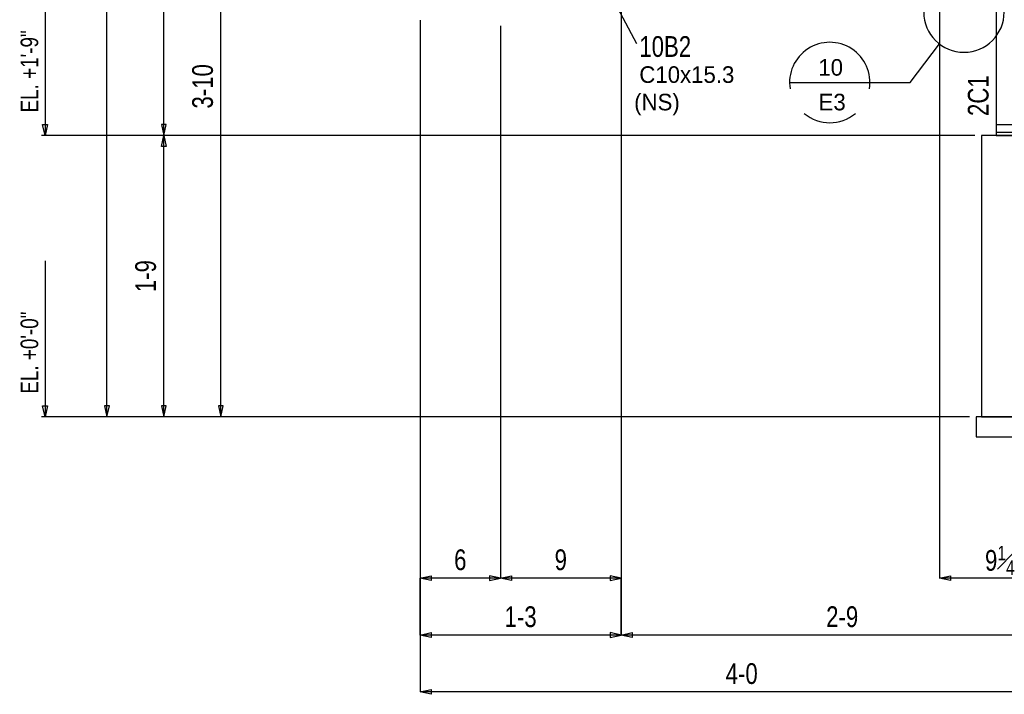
# Model space of a CAD drawing. Header units: inches. Extents: x -17.2 to 17.5, y -11.2 to 11.2.
# Tile 25 of 38: x 1.4 to 7.5, y -2.7 to 1.5. Entities that reach past the tile are written whole.
import ezdxf
from ezdxf.enums import TextEntityAlignment as Align

# ---------------------------------------------------------------- set-up
doc = ezdxf.new("R2010")
doc.units = ezdxf.units.IN
doc.header["$LTSCALE"] = 2.5
doc.header["$MEASUREMENT"] = 0
doc.layers.add('Layer_0', color=7, linetype='Continuous')
doc.styles.add('MTextWidth', font='txt', dxfattribs={"width": 0.8, "height": 0.2})

msp = doc.modelspace()

# ---------------------------------------------------------------- linework, layer by layer
at = {"color": 1, "linetype": 'Continuous'}
for p, q in [((1.9476, -1.0174), (1.9476, 6.8576)), ((5.1447, 4.5873), (5.1447, -2.3752)), ((5.1447, 4.5873), (5.1447, -2.3752)), ((2.3018, 0.7326), (2.3018, 3.5243)), ((7.1239, 3.1076), (7.1239, -2.021)), ((2.656, -1.0174), (2.656, 2.8159)), ((5.2426, 1.3021), (4.599, 2.5235)), ((1.5622, 1.7025), (1.5622, 0.7326)), ((3.8947, 1.4493), (3.8947, -2.3752)), ((4.3947, 1.4153), (4.3947, -2.021)), ((4.3947, 1.4153), (4.3947, -2.021)), ((6.9426, 1.0623), (7.1255, 1.302)), ((6.1926, 1.0623), (6.6926, 1.0623)), ((6.6926, 1.0623), (6.9426, 1.0623)), ((1.5622, 0.7326), (1.5475, 0.8015)), ((1.5475, 0.8015), (1.577, 0.8015)), ((1.577, 0.8015), (1.5622, 0.7326)), ((2.3166, 0.8015), (2.287, 0.8015)), ((2.287, 0.8015), (2.3018, 0.7326)), ((2.3018, 0.7326), (2.3166, 0.8015)), ((2.3018, 0.7326), (1.5403, 0.7326)), ((1.5622, 0.7326), (1.5622, 0.7326)), ((2.287, 0.6637), (2.3018, 0.7326)), ((2.3018, -1.0174), (2.3018, 0.7326)), ((2.3018, 0.7326), (2.3166, 0.6637)), ((7.3447, 0.7326), (2.3018, 0.7326)), ((7.3447, 0.7326), (2.3018, 0.7326)), ((2.3166, 0.6637), (2.287, 0.6637)), ((1.5622, -0.0475), (1.5622, -1.0174)), ((1.5622, -1.0174), (1.5475, -0.9485)), ((1.5475, -0.9485), (1.577, -0.9485)), ((1.577, -0.9485), (1.5622, -1.0174)), ((1.9624, -0.9485), (1.9329, -0.9485)), ((1.9329, -0.9485), (1.9476, -1.0174)), ((1.9476, -1.0174), (1.9624, -0.9485)), ((2.3166, -0.9485), (2.287, -0.9485)), ((2.287, -0.9485), (2.3018, -1.0174)), ((2.3018, -1.0174), (2.3166, -0.9485)), ((2.6707, -0.9485), (2.6412, -0.9485)), ((2.6412, -0.9485), (2.656, -1.0174)), ((2.656, -1.0174), (2.6707, -0.9485)), ((1.9476, -1.0174), (1.5403, -1.0174)), ((1.5622, -1.0174), (1.5622, -1.0174)), ((2.3018, -1.0174), (1.9476, -1.0174)), ((2.656, -1.0174), (2.3018, -1.0174)), ((7.3114, -1.0174), (2.656, -1.0174)), ((3.8947, -2.021), (3.9636, -2.0063)), ((3.9636, -2.0063), (3.9636, -2.0358)), ((4.3947, -2.021), (4.3258, -2.0063)), ((4.3258, -2.0063), (4.3258, -2.0358)), ((4.3947, -2.021), (4.4636, -2.0063)), ((4.4636, -2.0063), (4.4636, -2.0358)), ((5.1447, -2.021), (5.0758, -2.0063)), ((5.0758, -2.0063), (5.0758, -2.0358)), ((7.1239, -2.021), (7.1928, -2.0063)), ((7.1928, -2.0063), (7.1928, -2.0358)), ((4.3947, -2.021), (3.8947, -2.021)), ((3.9636, -2.0358), (3.8947, -2.021)), ((3.8947, -2.3752), (3.8947, -2.021)), ((4.3258, -2.0358), (4.3947, -2.021)), ((5.1447, -2.021), (4.3947, -2.021)), ((4.4636, -2.0358), (4.3947, -2.021)), ((5.0758, -2.0358), (5.1447, -2.021)), ((5.1447, -2.3752), (5.1447, -2.021)), ((7.8947, -2.021), (7.1239, -2.021)), ((7.1928, -2.0358), (7.1239, -2.021)), ((3.8947, -2.3752), (3.9636, -2.3604)), ((3.8947, -2.3752), (3.8947, -2.7294)), ((5.1447, -2.3752), (3.8947, -2.3752)), ((3.9636, -2.39), (3.8947, -2.3752)), ((3.9636, -2.3604), (3.9636, -2.39)), ((5.1447, -2.3752), (5.0758, -2.3604)), ((5.0758, -2.3604), (5.0758, -2.39)), ((5.0758, -2.39), (5.1447, -2.3752)), ((5.1447, -2.3752), (5.2136, -2.3604)), ((7.8947, -2.3752), (5.1447, -2.3752)), ((5.2136, -2.39), (5.1447, -2.3752)), ((5.2136, -2.3604), (5.2136, -2.39)), ((3.8947, -2.7294), (3.9636, -2.7146)), ((7.8947, -2.7294), (3.8947, -2.7294)), ((3.9636, -2.7441), (3.8947, -2.7294)), ((3.9636, -2.7146), (3.9636, -2.7441))]:
    msp.add_line(p, q, dxfattribs=at)
at = {"color": 4, "linetype": 'Continuous'}
msp.add_arc((7.2771, 1.5007), 0.25, 180, 0, dxfattribs=at)
at = {"color": 1, "linetype": 'Continuous'}
for start, end in [(350.85796, 189.14204), (230.51634, 309.48368)]:
    msp.add_arc((6.4426, 1.0623), 0.25, start, end, dxfattribs=at)
at = {"layer": 'Layer_0', "color": 2, "linetype": 'Continuous'}
for p, q in [((7.478, 1.6993), (7.478, 1.3243)), ((7.478, 1.3243), (7.478, 0.8014)), ((7.478, 0.8014), (8.3114, 0.8014)), ((7.478, 0.8014), (7.478, 0.7534)), ((7.478, 0.7534), (7.478, 0.7326)), ((7.478, 0.7534), (7.8137, 0.7534)), ((8.403, 0.7326), (7.3864, 0.7326)), ((7.3864, 0.7326), (7.3864, -0.0981)), ((7.478, 0.7326), (7.8137, 0.7326)), ((7.3864, -0.0981), (7.3864, -0.6695)), ((7.3864, -0.6695), (7.3864, -1.0174)), ((8.4364, -1.0174), (7.353, -1.0174)), ((7.353, -1.0174), (7.353, -1.1424)), ((7.3864, -1.0174), (7.8739, -1.0174)), ((7.353, -1.1424), (8.4364, -1.1424))]:
    msp.add_line(p, q, dxfattribs=at)

# ---------------------------------------------------------------- texts
at = {"color": 1, "linetype": 'Continuous', "width": 0.8}
for s, p in [('EL. +1\'-9"', (1.52, 0.8761)), ('EL. +0\'-0"', (1.52, -0.8739))]:
    msp.add_text(s, height=0.10967, rotation=90, dxfattribs=at).set_placement(p)
at = {"color": 2, "linetype": 'Continuous', "width": 0.8}
for s, p in [('3-10', (2.6064, 1.0384)), ('1-9', (2.2522, -0.1424))]:
    msp.add_text(s, height=0.12902, rotation=90, dxfattribs=at).set_placement(p, align=Align.CENTER)
at = {"color": 2, "linetype": 'Continuous'}
for s, p in [('10', (6.448, 1.1048)), ('E3', (6.4573, 0.8891))]:
    msp.add_text(s, height=0.10322, dxfattribs=at).set_placement(p, align=Align.CENTER)
at = {"color": 1, "linetype": 'Continuous'}
msp.add_text('(NS)', height=0.10322, dxfattribs=at).set_placement((5.2259, 0.8888))
at = {"color": 2, "linetype": 'Continuous', "width": 0.8}
for s, height, p in [('6', 0.129, (4.1447, -1.9714)), ('9', 0.129, (4.7697, -1.9714)), ('1-3', 0.12902, (4.5197, -2.3256)), ('2-9', 0.12902, (6.5197, -2.3256)), ('4-0', 0.12902, (5.8947, -2.6797))]:
    msp.add_text(s, height=height, dxfattribs=at).set_placement(p, align=Align.CENTER)
at = {"color": 2, "linetype": 'Continuous', "insert": (7.4999, -2.0012), "char_height": 0.129022, "attachment_point": 8, "style": 'MTextWidth'}
msp.add_mtext('\\A1;9{\\H0.70x;\\S1#4;}', dxfattribs=at)
at = {"layer": 'Layer_0', "color": 2, "linetype": 'Continuous', "width": 0.8}
msp.add_text('10B2', height=0.12902, dxfattribs=at).set_placement((5.2581, 1.2217))
at = {"layer": 'Layer_0', "color": 1, "linetype": 'Continuous'}
msp.add_text('C10x15.3', height=0.10322, dxfattribs=at).set_placement((5.2581, 1.06))
at = {"layer": 'Layer_0', "color": 2, "linetype": 'Continuous', "width": 0.8}
msp.add_text('2C1', height=0.12902, rotation=90, dxfattribs=at).set_placement((7.4301, 0.8537))

doc.saveas('drawing.dxf')
